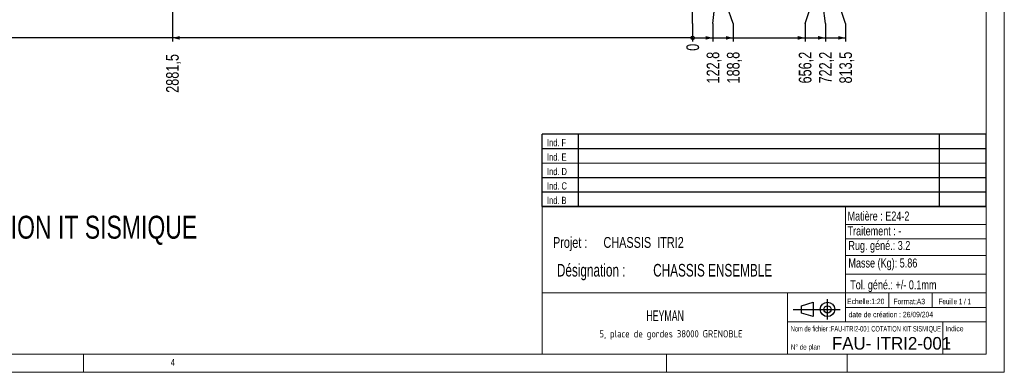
# Model space of a CAD drawing. Header units: millimetres. Extents: x 5 to 415, y 5 to 292.
# Tile 2 of 42: x 142 to 415, y 5 to 103. Entities that reach past the tile are written whole.
import ezdxf

# ---------------------------------------------------------------- set-up
doc = ezdxf.new("R2010")
doc.units = ezdxf.units.MM
doc.layers.add('COTES', color=1, linetype='Continuous')
doc.layers.add('NOTES', color=6, linetype='Continuous')
doc.styles.add('SLDTEXTSTYLE0', font='TXT', dxfattribs={"width": 0.75})
doc.styles.add('SLDTEXTSTYLE1', font='TXT', dxfattribs={"width": 0.695728})
doc.styles.add('SLDTEXTSTYLE2', font='TXT')
doc.styles.add('SLDTEXTSTYLE3', font='TXT', dxfattribs={"width": 0.63277})
doc.styles.add('SLDTEXTSTYLE4', font='TXT', dxfattribs={"width": 0.7})
doc.styles.add('SLDTEXTSTYLE5', font='TXT', dxfattribs={"width": 0.692308})
doc.styles.add('SLDTEXTSTYLE6', font='ISOCP3', dxfattribs={"width": 0.96})
doc.styles.add('SLDTEXTSTYLE7', font='TXT', dxfattribs={"width": 0.605})
doc.dimstyles.new('SLDDIMSTYLE0', dxfattribs={"dimtxt": 3.5, "dimasz": 0.333333, "dimexe": 0, "dimexo": 0.0625, "dimgap": 0.875, "dimtad": 0, "dimtih": 1, "dimtoh": 1, "dimdec": 0, "dimlfac": 20, "dimrnd": 1e-09, "dimdsep": 46, "dimtxsty": 'SLDTEXTSTYLE0', "dimblk1": 'ORIGIN', "dimblk2": 'ORIGIN', "dimsah": 1, "dimcen": 0.09, "dimadec": 0, "dimazin": 2, "dimtfac": 1, "dimtdec": 0, "dimtofl": 0, "dimtmove": 0, "dimatfit": 3, "dimldrblk": 'ORIGIN', "dimfxl": 1, "dimfrac": 2, "dimtolj": 1, "dimtzin": 12, "dimarcsym": 0})
doc.dimstyles.new('SLDDIMSTYLE1', dxfattribs={"dimtxt": 3.5, "dimasz": 2, "dimexe": 0, "dimexo": 0.0625, "dimgap": 0.875, "dimtad": 0, "dimtih": 1, "dimtoh": 1, "dimdec": 1, "dimlfac": 20, "dimrnd": 1e-09, "dimzin": 12, "dimdsep": 46, "dimtxsty": 'SLDTEXTSTYLE0', "dimsah": 1, "dimcen": 0.09, "dimadec": 0, "dimazin": 3, "dimtfac": 1, "dimtdec": 1, "dimtofl": 0, "dimtmove": 0, "dimatfit": 3, "dimfxl": 1, "dimfrac": 2, "dimtolj": 1, "dimtzin": 12, "dimarcsym": 0})

# ---------------------------------------------------------------- blocks, each defined once
blk = doc.blocks.new('TAB MODIFS')
for p, q in [((123, 20), (0, 20)), ((0, 0), (0, 20)), ((10, 20), (10, 0)), ((110, 20), (110, 0)), ((123, 0), (123, 20)), ((0, 16), (123, 16)), ((0, 8), (123, 8)), ((0, 4), (123, 4)), ((0, 0), (123, 0))]:
    blk.add_line(p, q)
at = {"color": 7, "linetype": 'Continuous', "lineweight": 18}
blk.add_line((0, 12), (123, 12), dxfattribs=at)
at = {"color": 7}
for tag in ['AUTOATTR0', 'AUTOATTR1', 'AUTOATTR2', 'AUTOATTR3', 'AUTOATTR4', 'AUTOATTR5', 'AUTOATTR6', 'AUTOATTR7', 'AUTOATTR8', 'AUTOATTR9']:
    blk.add_attdef(tag, (0, 0), '', height=1, dxfattribs=at)
at = {"layer": 'NOTES', "color": 211, "char_height": 2, "attachment_point": 1, "style": 'SLDTEXTSTYLE0'}
for s, insert in [('Ind. F', (1.36, 18.66)), ('Ind. E', (1.36, 14.66)), ('Ind. D', (1.36, 10.66)), ('Ind. C', (1.36, 6.66)), ('Ind. B', (1.36, 2.66))]:
    blk.add_mtext(s, dxfattribs=dict(at, insert=insert))
blk = doc.blocks.new('Bloc2')
for p, q in [((9.48, 0), (9.48, 5.6)), ((0, 2.8), (12.98, 2.8)), ((2.32, 3.8), (5.55, 4.8)), ((2.32, 1.8), (2.32, 3.8)), ((5.55, 4.8), (5.55, 0.8)), ((5.55, 0.8), (2.32, 1.8))]:
    blk.add_line(p, q)
for radius in [2, 1]:
    blk.add_circle((9.48, 2.8), radius)
blk = doc.blocks.new('SW_NOTE_0')
at = {"layer": 'NOTES', "color": 0, "char_height": 3.5, "attachment_point": 1, "style": 'SLDTEXTSTYLE1'}
for s, insert in [('Désignation :', (0, 4.51)), ('CHASSIS ENSEMBLE', (26.67, 4.51))]:
    blk.add_mtext(s, dxfattribs=dict(at, insert=insert))
blk = doc.blocks.new('SW_NOTE_1')
at = {"layer": 'NOTES', "color": 0, "char_height": 3, "attachment_point": 1, "style": 'SLDTEXTSTYLE0'}
for s, insert in [('Projet :', (0, 3.87)), ('CHASSIS  ITRI2', (13.98, 3.87))]:
    blk.add_mtext(s, dxfattribs=dict(at, insert=insert))
blk = doc.blocks.new('SW_NOTE_2')
at = {"layer": 'NOTES', "color": 0, "insert": (21.97, 2.58), "char_height": 2, "attachment_point": 2, "style": 'SLDTEXTSTYLE6'}
blk.add_mtext('5, place de gordes 38000 GRENOBLE', dxfattribs=at)
blk = doc.blocks.new('_ORIGIN')
at = {"color": 0, "linetype": 'ByBlock', "lineweight": -2}
blk.add_line((0, 0), (-1, 0), dxfattribs=at)
blk.add_circle((0, 0), 0.5, dxfattribs=at)
blk = doc.blocks.new('_D_61')
at = {"layer": 'COTES', "color": 1, "transparency": 16777216}
for p, q in [((328.69, 106.68), (328.69, 143.07)), ((328.69, 101.68), (328.69, 106.68)), ((328.69, 101.68), (328.69, 96.68))]:
    blk.add_line(p, q, dxfattribs=at)
blk.add_blockref('_ORIGIN', (328.69, 97.68), dxfattribs=at)
at = {"layer": 'COTES', "color": 1, "transparency": 16777216, "insert": (326.96, 94.09), "char_height": 3.5, "attachment_point": 1, "rotation": 90, "style": 'SLDTEXTSTYLE0'}
blk.add_mtext('0', dxfattribs=at)
blk = doc.blocks.new('_D_62')
at = {"layer": 'COTES', "color": 1, "transparency": 16777216}
for p, q in [((184.62, 124.86), (184.62, 96.68)), ((328.69, 97.68), (184.62, 97.68))]:
    blk.add_line(p, q, dxfattribs=at)
blk.add_solid([(184.62, 97.68), (186.62, 97.18), (186.62, 98.18)], dxfattribs=at)
at = {"layer": 'COTES', "color": 1, "transparency": 16777216, "insert": (182.88, 82.45), "char_height": 3.5, "attachment_point": 1, "rotation": 90, "style": 'SLDTEXTSTYLE0'}
blk.add_mtext('2881,5', dxfattribs=at)
blk = doc.blocks.new('_D_63')
at = {"layer": 'COTES', "color": 1, "transparency": 16777216}
for p, q in [((86.97, 138.52), (86.97, 96.68)), ((184.62, 97.68), (86.97, 97.68))]:
    blk.add_line(p, q, dxfattribs=at)
blk.add_solid([(86.97, 97.68), (88.97, 97.18), (88.97, 98.18)], dxfattribs=at)
at = {"layer": 'COTES', "color": 1, "transparency": 16777216, "insert": (85.24, 82.45), "char_height": 3.5, "attachment_point": 1, "rotation": 90, "style": 'SLDTEXTSTYLE0'}
blk.add_mtext('4834,4', dxfattribs=at)
blk = doc.blocks.new('_D_64')
at = {"layer": 'COTES', "color": 1, "transparency": 16777216}
for p, q in [((48.98, 106.68), (48.98, 117.45)), ((52.98, 101.68), (48.98, 106.68)), ((52.98, 101.68), (52.98, 96.68)), ((86.97, 97.68), (52.98, 97.68))]:
    blk.add_line(p, q, dxfattribs=at)
blk.add_solid([(52.98, 97.68), (54.98, 97.18), (54.98, 98.18)], dxfattribs=at)
at = {"layer": 'COTES', "color": 1, "transparency": 16777216, "insert": (51.24, 82.45), "char_height": 3.5, "attachment_point": 1, "rotation": 90, "style": 'SLDTEXTSTYLE0'}
blk.add_mtext('5594,2', dxfattribs=at)
blk = doc.blocks.new('_D_65')
at = {"layer": 'COTES', "color": 1, "transparency": 16777216}
for p, q in [((46.98, 106.68), (46.98, 138.52)), ((47.36, 101.68), (46.98, 106.68)), ((47.36, 101.68), (47.36, 96.68)), ((52.98, 97.68), (47.36, 97.68))]:
    blk.add_line(p, q, dxfattribs=at)
blk.add_solid([(47.36, 97.68), (49.36, 97.18), (49.36, 98.18)], dxfattribs=at)
at = {"layer": 'COTES', "color": 1, "transparency": 16777216, "insert": (45.63, 82.45), "char_height": 3.5, "attachment_point": 1, "rotation": 90, "style": 'SLDTEXTSTYLE0'}
blk.add_mtext('5634,3', dxfattribs=at)
blk = doc.blocks.new('_D_66')
at = {"layer": 'COTES', "color": 1, "transparency": 16777216}
for p, q in [((45.74, 106.68), (45.74, 120.12)), ((41.75, 101.68), (45.74, 106.68)), ((41.75, 101.68), (41.75, 96.68)), ((47.36, 97.68), (41.75, 97.68))]:
    blk.add_line(p, q, dxfattribs=at)
blk.add_solid([(41.75, 97.68), (43.75, 97.18), (43.75, 98.18)], dxfattribs=at)
at = {"layer": 'COTES', "color": 1, "transparency": 16777216, "insert": (40.02, 86.33), "char_height": 3.5, "attachment_point": 1, "rotation": 90, "style": 'SLDTEXTSTYLE0'}
blk.add_mtext('5659', dxfattribs=at)
blk = doc.blocks.new('_D_67')
at = {"layer": 'COTES', "color": 1, "transparency": 16777216}
for p, q in [((36.62, 107.15), (36.62, 96.68)), ((41.75, 97.68), (36.62, 97.68))]:
    blk.add_line(p, q, dxfattribs=at)
blk.add_solid([(36.62, 97.68), (38.62, 97.18), (38.62, 98.18)], dxfattribs=at)
at = {"layer": 'COTES', "color": 1, "transparency": 16777216, "insert": (34.88, 82.45), "char_height": 3.5, "attachment_point": 1, "rotation": 90, "style": 'SLDTEXTSTYLE0'}
blk.add_mtext('5841,5', dxfattribs=at)
blk = doc.blocks.new('_D_68')
at = {"layer": 'COTES', "color": 1, "transparency": 16777216}
for p, q in [((334.83, 106.68), (334.83, 110.93)), ((334.3, 101.68), (334.83, 106.68)), ((334.3, 101.68), (334.3, 96.68)), ((328.69, 97.68), (334.3, 97.68))]:
    blk.add_line(p, q, dxfattribs=at)
blk.add_solid([(334.3, 97.68), (332.3, 98.18), (332.3, 97.18)], dxfattribs=at)
at = {"layer": 'COTES', "color": 1, "transparency": 16777216, "insert": (332.57, 85.04), "char_height": 3.5, "attachment_point": 1, "rotation": 90, "style": 'SLDTEXTSTYLE0'}
blk.add_mtext('122,8', dxfattribs=at)
blk = doc.blocks.new('_D_69')
at = {"layer": 'COTES', "color": 1, "transparency": 16777216}
for p, q in [((338.13, 106.68), (338.13, 110.93)), ((339.92, 101.68), (338.13, 106.68)), ((339.92, 101.68), (339.92, 96.68)), ((334.3, 97.68), (339.92, 97.68))]:
    blk.add_line(p, q, dxfattribs=at)
blk.add_solid([(339.92, 97.68), (337.92, 98.18), (337.92, 97.18)], dxfattribs=at)
at = {"layer": 'COTES', "color": 1, "transparency": 16777216, "insert": (338.18, 85.04), "char_height": 3.5, "attachment_point": 1, "rotation": 90, "style": 'SLDTEXTSTYLE0'}
blk.add_mtext('188,8', dxfattribs=at)
blk = doc.blocks.new('_D_70')
at = {"layer": 'COTES', "color": 1, "transparency": 16777216}
for p, q in [((361.5, 106.68), (361.5, 110.93)), ((359.82, 101.68), (361.5, 106.68)), ((359.82, 101.68), (359.82, 96.68)), ((339.92, 97.68), (359.82, 97.68))]:
    blk.add_line(p, q, dxfattribs=at)
blk.add_solid([(359.82, 97.68), (357.82, 98.18), (357.82, 97.18)], dxfattribs=at)
at = {"layer": 'COTES', "color": 1, "transparency": 16777216, "insert": (358.09, 85.04), "char_height": 3.5, "attachment_point": 1, "rotation": 90, "style": 'SLDTEXTSTYLE0'}
blk.add_mtext('656,2', dxfattribs=at)
blk = doc.blocks.new('_D_71')
at = {"layer": 'COTES', "color": 1, "transparency": 16777216}
for p, q in [((364.8, 106.68), (364.8, 110.93)), ((365.44, 101.68), (364.8, 106.68)), ((365.44, 101.68), (365.44, 96.68)), ((359.82, 97.68), (365.44, 97.68))]:
    blk.add_line(p, q, dxfattribs=at)
blk.add_solid([(365.44, 97.68), (363.44, 98.18), (363.44, 97.18)], dxfattribs=at)
at = {"layer": 'COTES', "color": 1, "transparency": 16777216, "insert": (363.7, 85.04), "char_height": 3.5, "attachment_point": 1, "rotation": 90, "style": 'SLDTEXTSTYLE0'}
blk.add_mtext('722,2', dxfattribs=at)
blk = doc.blocks.new('_D_72')
at = {"layer": 'COTES', "color": 1, "transparency": 16777216}
for p, q in [((369.37, 106.68), (369.37, 107.15)), ((371.05, 101.68), (369.37, 106.68)), ((371.05, 101.68), (371.05, 96.68)), ((365.44, 97.68), (371.05, 97.68))]:
    blk.add_line(p, q, dxfattribs=at)
blk.add_solid([(371.05, 97.68), (369.05, 98.18), (369.05, 97.18)], dxfattribs=at)
at = {"layer": 'COTES', "color": 1, "transparency": 16777216, "insert": (369.31, 85.04), "char_height": 3.5, "attachment_point": 1, "rotation": 90, "style": 'SLDTEXTSTYLE0'}
blk.add_mtext('813,5', dxfattribs=at)

msp = doc.modelspace()

# ---------------------------------------------------------------- linework, layer by layer
at = {"color": 7, "linetype": 'Continuous', "lineweight": 18}
for p, q in [((415, 5), (415, 292)), ((410, 287), (410, 10)), ((286.999, 50.9996), (286.999, 9.9996)), ((409.999, 50.9996), (286.999, 50.9996)), ((370.999, 50.9996), (370.999, 18.9996)), ((370.999, 45.9273), (409.999, 45.9273)), ((370.999, 42.0112), (409.999, 42.0112)), ((370.999, 37.4097), (409.999, 37.4097)), ((370.999, 32.1718), (410, 32.1718)), ((286.999, 26.9996), (409.999, 26.9996)), ((354.999, 26.9996), (354.999, 9.9996)), ((382.999, 26.9996), (382.999, 22.9996)), ((394.999, 26.9996), (394.999, 22.9996)), ((370.999, 22.9996), (409.999, 22.9996)), ((354.999, 18.9996), (409.999, 18.9996)), ((397.999, 18.9996), (397.999, 9.9996)), ((10, 10), (410, 10)), ((160, 5), (160, 10)), ((321.499, 9.9996), (321.499, 4.9996)), ((371.499, 9.9996), (371.499, 4.9996)), ((5, 5), (415, 5))]:
    msp.add_line(p, q, dxfattribs=at)

# ---------------------------------------------------------------- block references
for name, p in [('TAB MODIFS', (286.9925, 50.9894)), ('Bloc2', (356.5589, 19.6339))]:
    msp.add_blockref(name, p)
at = {"layer": 'NOTES', "color": 211}
for name, p in [('SW_NOTE_1', (290.0144, 38.6219)), ('SW_NOTE_0', (291.1005, 30.5305)), ('SW_NOTE_2', (300.7393, 14.0956))]:
    msp.add_blockref(name, p, dxfattribs=at)

# ---------------------------------------------------------------- texts
for s, insert, char_height, attachment_point, style in [('Matière : E24-2', (371.5848, 49.5547), 2.5, 1, 'SLDTEXTSTYLE0'), ('COTATION IT SISMIQUE', (118.2632, 48.3876), 6.35, 1, 'SLDTEXTSTYLE0'), ('Traitement : -', (371.5848, 45.4257), 2.5, 1, 'SLDTEXTSTYLE0'), ('Rug. géné.: 3.2', (371.8269, 41.3902), 2.5, 1, 'SLDTEXTSTYLE0'), ('Masse (Kg): 5.86', (371.8269, 36.5449), 2.5, 1, 'SLDTEXTSTYLE0'), ('Tol. géné.: +/- 0.1mm', (372.3226, 30.4989), 2.5, 1, 'SLDTEXTSTYLE0'), ('Echelle:1:20', (371.4524, 25.4043), 1.5, 1, 'SLDTEXTSTYLE0'), ('Format:A3', (384.2882, 25.3797), 1.5, 1, 'SLDTEXTSTYLE0'), ('Feuille 1 / 1', (396.8054, 25.3835), 1.5, 1, 'SLDTEXTSTYLE5'), ('HEYMAN', (321.0799, 22.1749), 3, 2, 'SLDTEXTSTYLE7'), ('date de création : 26/09/204', (371.8657, 21.7654), 1.5, 1, 'SLDTEXTSTYLE0'), ('Nom de fichier :FAU-ITRI2-001 COTATION KIT SISMIQUE', (355.8514, 17.8149), 1.5, 1, 'SLDTEXTSTYLE3'), ('Indice', (398.6917, 17.8597), 1.5, 1, 'SLDTEXTSTYLE0'), ('FAU- ITRI2-001', (367.2556, 14.7872), 3.5, 1, 'SLDTEXTSTYLE2'), ('N° de plan', (355.8771, 12.7646), 1.5, 1, 'SLDTEXTSTYLE4'), ('-', (398.9911, 15.2757), 3.5, 1, 'SLDTEXTSTYLE0'), ('4', (184.1667, 8.668), 1.8521, 1, 'SLDTEXTSTYLE0')]:
    msp.add_mtext(s, dxfattribs=dict(at, insert=insert, char_height=char_height, attachment_point=attachment_point, style=style))

# ---------------------------------------------------------------- dimensions: what is measured, and where the dimension line sits
at = {"layer": 'COTES', "color": 1}
for feature_location, offset, origin, dimstyle, picture, middle in [((36.6184, 108.1488), (0, -11.4731), (328.6923, 144.074), 'SLDDIMSTYLE1', '_D_67', (36.6184, 89.5639)), ((45.7445, 121.1167), (-3.9926, -24.441), (328.6923, 144.074), 'SLDDIMSTYLE1', '_D_66', (41.7519, 91.5035)), ((46.9754, 139.5181), (0.3884, -42.8425), (328.6923, 144.074), 'SLDDIMSTYLE1', '_D_65', (47.3637, 89.5639)), ((48.9829, 118.4498), (3.9926, -21.7741), (328.6923, 144.074), 'SLDDIMSTYLE1', '_D_64', (52.9755, 89.5639)), ((86.9723, 139.5181), (0, -42.8425), (328.6923, 144.074), 'SLDDIMSTYLE1', '_D_63', (86.9723, 89.5639)), ((184.6151, 125.8638), (0, -29.1881), (328.6923, 144.074), 'SLDDIMSTYLE1', '_D_62', (184.6151, 89.5639)), ((328.6923462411, 144.0739589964), (0, -47.3982631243), (328.6923462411, 144.0739589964), 'SLDDIMSTYLE0', '_D_61', (328.6923462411, 95.3826402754)), ((334.8319, 111.9277), (-0.5277, -15.252), (328.6923, 144.074), 'SLDDIMSTYLE1', '_D_68', (334.3042, 90.8569)), ((338.1339, 111.9277), (1.7821, -15.252), (328.6923, 144.074), 'SLDDIMSTYLE1', '_D_69', (339.916, 90.8569)), ((361.5019, 111.9277), (-1.6786, -15.252), (328.6923, 144.074), 'SLDDIMSTYLE1', '_D_70', (359.8233, 90.8569)), ((364.8039, 111.9277), (0.6313, -15.252), (328.6923, 144.074), 'SLDDIMSTYLE1', '_D_71', (365.4351, 90.8569)), ((369.3684, 108.1488), (1.6786, -11.4731), (328.6923, 144.074), 'SLDDIMSTYLE1', '_D_72', (371.0469, 90.8569))]:
    dim = msp.add_ordinate_dim(feature_location=feature_location, offset=offset, dtype=1, origin=origin, dimstyle=dimstyle, dxfattribs=at)
    dim.commit()
    dim.dimension.update_dxf_attribs({"geometry": picture, "text_midpoint": middle})

doc.saveas('drawing.dxf')
